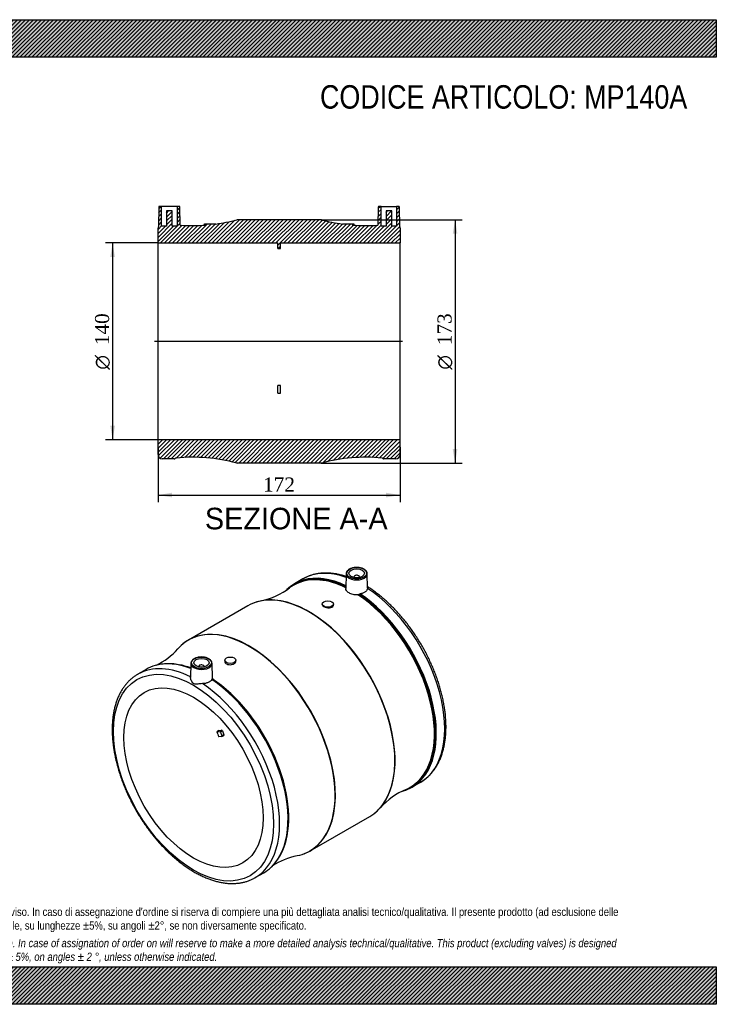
# Model space of a CAD drawing. Header units: millimetres. Extents: x 0 to 990, y 0 to 700.
import ezdxf
from ezdxf.enums import TextEntityAlignment as Align
from ezdxf.lldxf.tags import DXFTag

# ---------------------------------------------------------------- set-up
doc = ezdxf.new("R2010")
doc.units = ezdxf.units.MM
doc.header["$LTSCALE"] = 3.333333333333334
for name, color, linetype in [('Default', 7, 'Continuous'), ('DV4_Default', 7, 'Continuous'), ('MP140A', 7, 'Continuous')]:
    doc.layers.add(name, color=color, linetype=linetype)
doc.styles.add('SEACAD_Solid_Edge_ANSI', font='seans.ttf')
doc.styles.add('SEACAD_Solid_Edge_ANSI1_Symbols', font='semeca1.ttf')
doc.styles.add('SEACAD_Times_New_Roman', font='times.ttf')
tags = doc.linetypes.add('CENTER2', pattern=[28.575000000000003, 19.05, -3.175, 3.175, -3.175]).pattern_tags.tags
tags[10:11] = [DXFTag(74, 4), DXFTag(75, 0), DXFTag(340, '0'), DXFTag(46, 0.0), DXFTag(50, 0.0), DXFTag(44, 0.0), DXFTag(45, 0.0)]
tags[8:9] = [DXFTag(74, 4), DXFTag(75, 0), DXFTag(340, '0'), DXFTag(46, 0.0), DXFTag(50, 0.0), DXFTag(44, 0.0), DXFTag(45, 0.0)]
tags[6:7] = [DXFTag(74, 4), DXFTag(75, 0), DXFTag(340, '0'), DXFTag(46, 0.0), DXFTag(50, 0.0), DXFTag(44, 0.0), DXFTag(45, 0.0)]
tags[4:5] = [DXFTag(74, 4), DXFTag(75, 0), DXFTag(340, '0'), DXFTag(46, 0.0), DXFTag(50, 0.0), DXFTag(44, 0.0), DXFTag(45, 0.0)]
doc.dimstyles.new('ANSImm', dxfattribs={"dimtxt": 10, "dimasz": 10, "dimexe": 5.000000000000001, "dimexo": 0, "dimgap": 2.5, "dimtad": 1, "dimdsep": 46, "dimtxsty": 'SEACAD_Times_New_Roman', "dimblk1": '_SE_FILLED', "dimblk2": '_SE_FILLED', "dimsah": 1, "dimcen": 5.000000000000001, "dimazin": 0, "dimtfac": 0.85, "dimtdec": 3, "dimtofl": 0, "dimtmove": 0, "dimatfit": 3, "dimfxl": 1, "dimarcsym": 0})
pattern_1 = [(45, (0, 0), (-1.414213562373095, 1.414213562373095), [])]

# ---------------------------------------------------------------- blocks, each defined once
blk = doc.blocks.new('SE1')
at = {"layer": 'MP140A', "color": 7, "linetype": 'Continuous'}
for p, q in [((696.2624993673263, 302.4384761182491), (690.2558757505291, 298.9705503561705)), ((726.9689621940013, 306.120167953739), (726.7449742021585, 295.6434668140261)), ((732.4769654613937, 303.8549961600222), (732.4769654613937, 303.5097453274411)), ((736.4769654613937, 303.5097453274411), (736.4769654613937, 303.8549961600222)), ((742.1987077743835, 296.1228458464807), (741.9849687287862, 306.120167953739)), ((657.1920307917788, 283.3452321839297), (614.9532422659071, 258.9586562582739)), ((709.9708688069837, 284.5856768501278), (709.9708688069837, 284.2163330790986)), ((717.9708688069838, 283.7691802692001), (717.9708688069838, 284.5856768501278)), ((584.8893973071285, 238.1371856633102), (578.8827736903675, 234.6692599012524)), ((616.6603043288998, 242.4334346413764), (616.4467043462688, 232.442616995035)), ((622.1683075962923, 240.1682628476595), (622.1683075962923, 239.8230120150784)), ((626.1683075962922, 239.8230120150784), (626.1683075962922, 240.1682628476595)), ((631.9003612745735, 231.9538139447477), (631.6763108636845, 242.4334346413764)), ((640.6744042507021, 244.5773443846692), (640.6744042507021, 243.7608478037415)), ((648.6744042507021, 244.20800061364), (648.6744042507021, 244.5773443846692)), ((636.4740659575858, 194.6443769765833), (635.0598523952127, 193.8278803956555)), ((635.0598523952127, 193.8278803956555), (637.203155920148, 194.0193125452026)), ((636.4740659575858, 194.6443769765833), (638.6173694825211, 194.8358091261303)), ((638.6173694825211, 190.3743888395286), (636.4740659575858, 190.1829566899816)), ((638.6173694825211, 194.8358091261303), (637.203155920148, 194.0193125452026)), ((639.1003323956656, 194.4075411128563), (637.6861188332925, 193.5910445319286)), ((637.6861188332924, 193.5910445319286), (638.7467790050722, 190.8573517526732)), ((638.6905927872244, 190.3969916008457), (640.1048063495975, 191.2134881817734)), ((640.1609925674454, 191.6738483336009), (638.7467790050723, 190.8573517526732)), ((639.1003323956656, 194.4075411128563), (640.1609925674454, 191.6738483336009)), ((773.7558757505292, 154.3443079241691), (779.7624993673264, 157.8122336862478)), ((701.4532422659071, 109.136261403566), (743.6920307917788, 133.5228373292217)), ((662.3827736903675, 90.04301746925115), (668.3893973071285, 93.51094323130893))]:
    blk.add_line(p, q, dxfattribs=at)
for centre, radius, start, end in [((656.0299863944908, 336.6858421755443), 50.94526838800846, 281.7916751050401, 307.1562504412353), ((711.9265187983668, 267.7472501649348), 38.35879184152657, 135.420672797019, 136.4525417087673), ((735.251939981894, 292.5378746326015), 1.372344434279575, 274.2337885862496, 307.6644530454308), ((737.1352424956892, 290.1120084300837), 1.698765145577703, 98.78093058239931, 127.9523498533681), ((569.4354424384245, 286.5011268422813), 50.77840298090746, 296.5450749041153, 318.2513067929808), ((600.9012127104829, 205.936386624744), 36.20400190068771, 77.08740734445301, 105.2206916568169), ((789.1911443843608, 106.0066077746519), 50.74623501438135, 112.8027187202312, 138.263826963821), ((757.6425142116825, 187.4377357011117), 37.09483808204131, 283.9813761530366, 285.4335445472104), ((647.9573851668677, 123.870513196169), 36.87291702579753, 314.6024776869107, 344.8596359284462), ((702.5820154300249, 55.86821541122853), 50.86443387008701, 101.7718868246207, 123.4997000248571)]:
    blk.add_arc(centre, radius, start, end, dxfattribs=at)
for centre, major_axis, ratio in [((734.4769654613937, 306.4677852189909), (-7.008651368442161, -3.035766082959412e-15), 0.5773502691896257), ((734.4769654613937, 306.4677852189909), (-5.500000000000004, 1.3499570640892e-14), 0.5773502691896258), ((713.9708688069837, 284.5856768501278), (-3.999999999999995, 0), 0.5773502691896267), ((624.1683075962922, 242.7810519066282), (-7.008651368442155, 1.301042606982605e-15), 0.5773502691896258), ((624.1683075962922, 242.7810519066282), (5.500000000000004, 1.573346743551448e-15), 0.5773502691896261), ((644.6744042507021, 244.5773443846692), (3.999999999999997, 6.505213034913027e-16), 0.5773502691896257), ((618.5114533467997, 161.1313938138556), (40.25000000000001, -69.71504500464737), 0.5773502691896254), ((618.5114533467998, 161.1313938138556), (35.00000000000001, -60.62177826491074), 0.5773502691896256)]:
    blk.add_ellipse(centre, major_axis=major_axis, ratio=ratio, dxfattribs=at)
for centre, major_axis, ratio, start_param, end_param in [((732.0058757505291, 226.6574291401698), (41.75000000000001, -72.31312121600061), 0.577350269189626, 3.001081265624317, 3.284925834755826), ((731.5050221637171, 226.3682611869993), (41.60294878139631, -72.05842103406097), 0.577350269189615, 2.436758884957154, 3.258684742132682), ((731.0739025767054, 226.1193541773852), (41.45833491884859, -71.8079424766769), 0.5773502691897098, 2.429247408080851, 3.080743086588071), ((738.0124993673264, 230.1253549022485), (41.75000000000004, -72.31312121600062), 0.5773502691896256, 3.137565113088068, 3.141592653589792), ((738.0124993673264, 230.1253549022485), (41.75000000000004, -72.31312121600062), 0.5773502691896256, 2.545311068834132, 3.137565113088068), ((732.0058757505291, 226.6574291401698), (41.75000000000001, -72.31312121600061), 0.577350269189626, 2.444710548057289, 3.001081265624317), ((734.4769654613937, 306.0666618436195), (7.508575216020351, 1.301042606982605e-15), 0.5773502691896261, 3.129249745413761, 6.283185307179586), ((734.4769654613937, 303.8549961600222), (-2, 3.903127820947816e-15), 0.5773502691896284, 2.817181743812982, 6.283185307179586), ((734.4769654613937, 303.8549961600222), (-2, 3.903127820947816e-15), 0.5773502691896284, 3.380207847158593e-15, 0.3244109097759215), ((734.4769654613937, 306.0666618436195), (7.508575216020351, 1.301042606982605e-15), 0.5773502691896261, 0.01234290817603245, 0.05845814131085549), ((734.4769654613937, 306.0666618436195), (7.508575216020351, 1.301042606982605e-15), 0.5773502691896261, 0, 0.01234290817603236), ((731.0739025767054, 226.1193541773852), (41.45833491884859, -71.8079424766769), 0.5773502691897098, 3.080743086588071, 3.211799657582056), ((738.0124993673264, 230.1253549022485), (41.75000000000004, -72.31312121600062), 0.5773502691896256, 0, 2.28566395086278), ((700.6260290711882, 208.5402662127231), (-43.23277563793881, 74.881363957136), 0.5773502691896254, 5.906819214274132, 6.191528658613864), ((700.4420307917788, 208.4340347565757), (43.24999999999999, -74.91119742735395), 0.5773502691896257, 0.1386977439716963, 3.002260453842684), ((700.6260290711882, 208.5402662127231), (-43.23277563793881, 74.881363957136), 0.5773502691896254, 3.514893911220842, 5.906819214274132), ((731.0739025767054, 226.1193541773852), (41.45833491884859, -71.8079424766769), 0.5773502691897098, 0.07166237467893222, 2.283141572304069), ((731.5050221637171, 226.3682611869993), (41.60294878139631, -72.05842103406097), 0.577350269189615, 6.157658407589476, 8.5613634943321), ((732.0058757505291, 226.6574291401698), (41.75000000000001, -72.31312121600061), 0.577350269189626, 0.1412610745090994, 2.273618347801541), ((700.4420307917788, 208.4340347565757), (43.24999999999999, -74.91119742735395), 0.5773502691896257, 3.002260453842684, 3.141592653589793), ((713.9708688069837, 283.7691802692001), (-4.000000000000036, -1.588481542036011e-14), 0.5773502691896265, 2.911289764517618, 3.141592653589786), ((658.0192439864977, 183.9412273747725), (43.23277563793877, -74.88136395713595), 0.577350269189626, 0, 3.19813389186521), ((658.2032422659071, 184.0474588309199), (-43.25000000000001, 74.91119742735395), 0.577350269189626, 3.280468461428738, 6.137726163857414), ((658.2032422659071, 184.0474588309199), (-43.25000000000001, 74.91119742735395), 0.577350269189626, 6.137726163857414, 6.283185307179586), ((658.0192439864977, 183.9412273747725), (43.23277563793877, -74.88136395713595), 0.577350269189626, 3.19813389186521, 3.333435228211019), ((658.2032422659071, 184.0474588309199), (-43.25000000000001, 74.91119742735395), 0.577350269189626, 2.552626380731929e-15, 0.09592489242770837), ((620.6327736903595, 162.3561386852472), (41.74999999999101, -72.31312121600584), 0.577350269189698, 2.426725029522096, 3.137565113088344), ((626.6393973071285, 165.8240644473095), (41.75000000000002, -72.31312121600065), 0.5773502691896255, 2.999130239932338, 3.141592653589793), ((626.6393973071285, 165.8240644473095), (41.75000000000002, -72.31312121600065), 0.5773502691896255, 2.527353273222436, 2.999130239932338), ((627.5713704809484, 166.3621394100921), (41.45833491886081, -71.80794247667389), 0.5773502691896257, -3.738603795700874, -3.593944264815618), ((627.1402508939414, 166.1132324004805), (41.60294878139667, -72.05842103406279), 0.5773502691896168, -3.746659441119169, -3.61830453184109), ((624.1683075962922, 242.3799285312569), (7.508575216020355, -5.665583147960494e-15), 0.5773502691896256, 3.129249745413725, 6.283185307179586), ((624.1683075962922, 240.1682628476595), (2.000000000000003, -5.665583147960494e-15), 0.5773502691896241, 0, 3.466003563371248), ((624.1683075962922, 240.1682628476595), (2.000000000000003, -5.665583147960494e-15), 0.5773502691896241, 5.958774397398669, 6.283185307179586), ((624.1683075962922, 242.3799285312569), (7.508575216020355, -5.665583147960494e-15), 0.5773502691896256, 0.01234290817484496, 0.05845814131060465), ((624.1683075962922, 242.3799285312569), (7.508575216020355, -5.665583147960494e-15), 0.5773502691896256, 1.306916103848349e-15, 0.01234290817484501), ((644.6744042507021, 243.7608478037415), (4.000000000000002, -2.38524477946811e-15), 0.5773502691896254, 3.141592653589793, 4.94269186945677), ((620.6327736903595, 162.3561386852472), (41.74999999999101, -72.31312121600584), 0.577350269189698, 3.137565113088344, 3.141592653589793), ((627.1402508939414, 166.1132324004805), (41.60294878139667, -72.05842103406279), 0.5773502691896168, 0.4995302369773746, 2.278178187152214), ((627.5713704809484, 166.3621394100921), (41.45833491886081, -71.80794247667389), 0.5773502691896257, 0.4714269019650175, 2.283141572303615), ((620.6327736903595, 162.3561386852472), (41.74999999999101, -72.31312121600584), 0.577350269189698, 1.956674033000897e-16, 2.285663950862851), ((626.6393973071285, 165.8240644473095), (41.75000000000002, -72.31312121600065), 0.5773502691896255, 0.1379267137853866, 2.273618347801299), ((678.6155297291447, 195.832498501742), (-34.99999998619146, 60.62177825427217), 0.5773502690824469, 1.280421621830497, 1.337572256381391), ((637.3799326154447, 193.5636970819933), (-0.2500000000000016, 0.4330127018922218), 0.5773502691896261, 4.450589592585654, 6.02138591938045), ((638.7941461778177, 194.380193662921), (-0.2500000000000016, 0.4330127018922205), 0.5773502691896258, 4.450589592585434, 6.021385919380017), ((638.4405927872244, 190.8300043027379), (-0.2499999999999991, 0.4330127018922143), 0.5773502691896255, 2.879793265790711, 4.450589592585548), ((639.8548063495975, 191.6465008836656), (-0.2499999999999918, 0.4330127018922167), 0.5773502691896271, 3.141592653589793, 4.450589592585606), ((732.0058757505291, 226.6574291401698), (41.75000000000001, -72.31312121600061), 0.577350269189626, -0.1370242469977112, 0.1412610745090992), ((731.0739025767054, 226.1193541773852), (41.45833491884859, -71.8079424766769), 0.5773502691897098, 6.212990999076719, 6.354847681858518), ((700.6260290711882, 208.5402662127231), (-43.23277563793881, 74.881363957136), 0.5773502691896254, 3.233281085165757, 3.514893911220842), ((700.4420307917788, 208.4340347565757), (43.24999999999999, -74.91119742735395), 0.5773502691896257, 0, 0.1386977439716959), ((658.2032422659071, 184.0474588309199), (-43.25000000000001, 74.91119742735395), 0.577350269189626, 3.04569954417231, 3.280468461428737), ((658.0192439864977, 183.9412273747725), (43.23277563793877, -74.88136395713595), 0.577350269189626, 6.091431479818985, 6.231347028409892), ((658.0192439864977, 183.9412273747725), (43.23277563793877, -74.88136395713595), 0.577350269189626, 6.231347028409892, 6.283185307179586), ((626.6393973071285, 165.8240644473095), (41.75000000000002, -72.31312121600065), 0.5773502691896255, 0, 0.1379267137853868), ((620.6327736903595, 162.3561386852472), (41.74999999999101, -72.31312121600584), 0.577350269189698, 6.278000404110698, 6.283185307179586)]:
    blk.add_ellipse(centre, major_axis=major_axis, ratio=ratio, start_param=start_param, end_param=end_param, dxfattribs=at)
for points, knots in [([(741.9531415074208, 306.3452457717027), (741.9520512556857, 306.4162438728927), (741.9462510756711, 306.701679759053), (741.755312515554, 307.2482772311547), (741.3853240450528, 307.9096320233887), (740.8382520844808, 308.5312799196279), (740.1396268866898, 309.0935817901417), (739.2989568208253, 309.584648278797), (738.3397187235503, 309.9903952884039), (737.2873390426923, 310.3010004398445), (736.1686438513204, 310.5097939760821), (735.0103974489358, 310.612753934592), (733.8398144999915, 310.6079544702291), (732.6842774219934, 310.4955242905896), (731.5707117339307, 310.2776083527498), (730.5249704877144, 309.9581691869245), (729.571491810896, 309.5427341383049), (728.7327976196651, 309.0378613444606), (728.0324955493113, 308.4528346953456), (727.4873636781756, 307.7969231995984), (727.1346326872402, 307.0974981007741), (726.9706670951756, 306.5183010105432), (726.9845206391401, 306.2207279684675), (726.9885093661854, 306.1441499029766)], [0, 0, 0, 0, 0.01313722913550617, 0.06171087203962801, 0.1106294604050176, 0.1605652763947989, 0.2115243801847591, 0.2630917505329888, 0.3148470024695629, 0.3665460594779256, 0.4181539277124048, 0.4696919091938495, 0.5212021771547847, 0.5727333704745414, 0.6243216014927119, 0.6760204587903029, 0.7278798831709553, 0.779929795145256, 0.8321361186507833, 0.884204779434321, 0.9356125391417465, 0.9858207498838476, 1, 1, 1, 1]), ([(726.9268374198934, 304.1617234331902), (726.9053652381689, 304.1687634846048), (725.9609756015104, 304.4777744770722), (724.1032081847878, 305.0313502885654), (721.373283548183, 305.6859883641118), (718.6779073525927, 306.1714801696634), (716.0233736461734, 306.4865220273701), (713.4167099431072, 306.6302373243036), (710.8646694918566, 306.6024887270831), (708.3741061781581, 306.4038429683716), (705.9507145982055, 306.035547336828), (703.6028363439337, 305.4995149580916), (701.3268189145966, 304.7979367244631), (699.1609454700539, 303.934076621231), (697.4897514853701, 303.1464133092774), (696.6739457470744, 302.6582829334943), (696.4525591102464, 302.5252569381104)], [0.2346783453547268, 0.2346783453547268, 0.2346783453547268, 0.2346783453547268, 0.2361459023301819, 0.299230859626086, 0.3622388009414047, 0.4251366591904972, 0.4878878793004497, 0.5504546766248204, 0.6128013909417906, 0.6748987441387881, 0.7367284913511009, 0.7982876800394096, 0.859591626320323, 0.9206748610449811, 0.9815896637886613, 1, 1, 1, 1]), ([(735.3532551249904, 291.1692751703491), (734.1922371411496, 291.0616231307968), (733.0179931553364, 291.135218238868), (730.838259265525, 291.5772713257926), (729.8298077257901, 291.948265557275), (728.1959945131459, 292.8902480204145), (727.5640439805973, 293.4611916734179), (726.878427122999, 294.5899578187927), (726.7327964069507, 295.107964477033), (726.7446743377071, 295.6427971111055)], [0, 0, 0, 0, 0.25, 0.25, 0.5, 0.5, 0.75, 0.75, 0.9439370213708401, 0.9439370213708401, 0.9439370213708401, 0.9439370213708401]), ([(742.1734115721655, 295.7310095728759), (742.112345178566, 295.2643016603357), (741.9428740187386, 294.8155063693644), (741.5287943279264, 294.1735088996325), (741.3634097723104, 293.9653395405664), (740.9889429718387, 293.5738328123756), (740.7788018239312, 293.3886639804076), (740.3125037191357, 293.0399275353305), (740.0539389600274, 292.8752426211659), (739.504145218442, 292.5773208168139), (739.212486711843, 292.4432678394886), (738.5961779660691, 292.2043161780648), (738.2703059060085, 292.099101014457), (737.5893407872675, 291.9202032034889), (737.2380511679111, 291.8473727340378), (736.8759142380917, 291.7908627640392)], [0, 0, 0, 0, 0.2499999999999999, 0.2499999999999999, 0.3749999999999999, 0.3749999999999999, 0.5, 0.5, 0.6250000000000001, 0.6250000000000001, 0.75, 0.75, 0.875, 0.875, 1, 1, 1, 1]), ([(779.5189149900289, 157.6985714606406), (779.9492337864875, 157.9372126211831), (780.945333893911, 158.494191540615), (782.6315002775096, 159.6629095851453), (784.4480793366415, 161.1146967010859), (786.1755753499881, 162.7313929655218), (787.7945043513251, 164.489600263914), (789.3060783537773, 166.3919591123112), (790.7058331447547, 168.4337765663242), (791.9907569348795, 170.611797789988), (793.1574762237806, 172.9216943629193), (794.202885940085, 175.358662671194), (795.1241271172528, 177.917263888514), (795.9187196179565, 180.5915371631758), (796.5846147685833, 183.3750845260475), (797.120225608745, 186.2611812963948), (797.5244236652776, 189.2428736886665), (797.7965157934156, 192.3130584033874), (797.9362097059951, 195.4645391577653), (797.9435764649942, 198.6900025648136), (797.8190261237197, 201.9821068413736), (797.5632745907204, 205.3334932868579), (797.1773063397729, 208.736851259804), (796.6623580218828, 212.1848380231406), (796.0199078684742, 215.6700736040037), (795.2516683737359, 219.1851412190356), (794.359581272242, 222.722590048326), (793.3458138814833, 226.2749404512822), (792.2127560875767, 229.8346914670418), (790.963017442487, 233.3943303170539), (789.5994239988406, 236.946343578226), (788.1250146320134, 240.4832296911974), (786.5430366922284, 243.9975124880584), (784.8569408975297, 247.4817554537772), (783.0703754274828, 250.9285764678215), (781.1871792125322, 254.3306628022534), (779.2113779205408, 257.6807802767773), (777.1471800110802, 260.9717832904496), (774.998961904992, 264.1966419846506), (772.7712539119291, 267.3484623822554), (770.4687252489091, 270.4205044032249), (768.096180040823, 273.4061840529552), (765.6585481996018, 276.2990837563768), (763.1608676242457, 279.0929703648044), (760.6082981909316, 281.7817798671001), (758.0060174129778, 284.3597211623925), (755.3595595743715, 286.8209294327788), (752.6735019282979, 289.1607952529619), (749.9563289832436, 291.3710291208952), (747.2022311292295, 293.4581158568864), (744.64016010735, 295.2478961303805), (742.916231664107, 296.390511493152), (742.1849042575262, 296.8457153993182)], [0, 0, 0, 0, 0.01129554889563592, 0.0308713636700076, 0.05045149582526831, 0.0700596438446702, 0.08971710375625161, 0.1094407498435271, 0.1292419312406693, 0.1491260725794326, 0.1690929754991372, 0.1891377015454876, 0.2092518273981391, 0.229424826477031, 0.2496453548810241, 0.2699022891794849, 0.2901854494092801, 0.3104860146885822, 0.3307966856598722, 0.3511116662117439, 0.371425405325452, 0.3917349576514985, 0.4120383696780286, 0.4323344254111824, 0.4526224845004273, 0.472902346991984, 0.4931741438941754, 0.5134382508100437, 0.5336952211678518, 0.5539457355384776, 0.5741905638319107, 0.5944305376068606, 0.6146665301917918, 0.6348994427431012, 0.6551301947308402, 0.6753597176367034, 0.6955889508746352, 0.7158187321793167, 0.7360498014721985, 0.7562831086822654, 0.7765196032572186, 0.7967602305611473, 0.817005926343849, 0.8372576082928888, 0.8575161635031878, 0.8777824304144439, 0.8980571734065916, 0.9183410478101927, 0.9386345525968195, 0.958937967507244, 0.9792512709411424, 0.9955508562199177, 0.9955508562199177, 0.9955508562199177, 0.9955508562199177]), ([(709.9714763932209, 284.2160767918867), (709.9715065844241, 284.0539799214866), (710.0132222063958, 283.889385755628), (710.2727157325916, 283.3817982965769), (710.6393588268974, 283.0402031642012), (711.6429395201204, 282.4603539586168), (712.2791293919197, 282.2200261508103), (713.6575769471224, 281.9112320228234), (714.3900817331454, 281.8462975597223), (715.741947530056, 281.9245592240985), (716.3679907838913, 282.0680682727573), (717.3536745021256, 282.5442823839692), (717.7014915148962, 282.8687458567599), (717.8652580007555, 283.2420076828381)], [0.3156833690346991, 0.3156833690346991, 0.3156833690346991, 0.3156833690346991, 0.375, 0.375, 0.5, 0.5, 0.625, 0.625, 0.75, 0.75, 0.875, 0.875, 1, 1, 1, 1]), ([(631.6444836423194, 242.65851245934), (631.6433933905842, 242.7295105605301), (631.6375932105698, 243.0149464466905), (631.4466546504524, 243.5615439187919), (631.0766661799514, 244.2228987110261), (630.5295942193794, 244.8445466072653), (629.8309690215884, 245.4068484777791), (628.9902989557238, 245.8979149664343), (628.031060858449, 246.3036619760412), (626.9786811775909, 246.614267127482), (625.8599859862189, 246.8230606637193), (624.7017395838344, 246.9260206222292), (623.5311566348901, 246.9212211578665), (622.375619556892, 246.808790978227), (621.2620538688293, 246.5908750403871), (620.216312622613, 246.2714358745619), (619.2628339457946, 245.8560008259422), (618.4241397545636, 245.351128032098), (617.72383768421, 244.7661013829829), (617.1787058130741, 244.1101898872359), (616.8259748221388, 243.4107647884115), (616.6620092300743, 242.8315676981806), (616.6758627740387, 242.5339946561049), (616.679851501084, 242.457416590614)], [0, 0, 0, 0, 0.01313722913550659, 0.06171087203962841, 0.110629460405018, 0.1605652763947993, 0.2115243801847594, 0.2630917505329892, 0.3148470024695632, 0.3665460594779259, 0.418153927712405, 0.4696919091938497, 0.5212021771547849, 0.5727333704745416, 0.6243216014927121, 0.6760204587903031, 0.7278798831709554, 0.779929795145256, 0.8321361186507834, 0.884204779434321, 0.9356125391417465, 0.9858207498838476, 1, 1, 1, 1]), ([(645.5874939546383, 241.5124211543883), (646.2859202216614, 241.6369660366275), (646.9267013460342, 241.8841921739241), (647.9464194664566, 242.5633122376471), (648.3264992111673, 242.9987650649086), (648.6227492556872, 243.708313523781), (648.6738300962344, 243.9600439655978), (648.6737966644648, 244.208706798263)], [0, 0, 0, 0, 0.1249999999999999, 0.1249999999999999, 0.2499999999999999, 0.2499999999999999, 0.3156833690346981, 0.3156833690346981, 0.3156833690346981, 0.3156833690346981]), ([(579.0728334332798, 234.7560407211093), (578.5554326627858, 234.46253605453), (577.4919203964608, 233.8533783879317), (575.740504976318, 232.6149081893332), (573.938362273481, 231.1396777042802), (572.2261224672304, 229.5018724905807), (570.6228141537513, 227.7224523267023), (569.1273608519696, 225.7994648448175), (567.7442058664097, 223.7374848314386), (566.4763699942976, 221.5398914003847), (565.3272086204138, 219.2110883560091), (564.2997940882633, 216.7559725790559), (563.3969361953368, 214.1800649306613), (562.6210547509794, 211.4893966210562), (561.9741318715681, 208.6904201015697), (561.4576866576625, 205.7898993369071), (561.0727820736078, 202.7948144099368), (560.8200503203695, 199.7122852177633), (560.6997284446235, 196.5495250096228), (560.7116938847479, 193.3138550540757), (560.8554899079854, 190.0126198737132), (561.1303592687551, 186.6531730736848), (561.5352798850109, 183.2428266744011), (562.0689791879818, 179.7889288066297), (562.7299442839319, 176.2988649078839), (563.5164288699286, 172.7800569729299), (564.4264580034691, 169.2399604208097), (565.4578316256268, 165.6860585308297), (566.6081275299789, 162.1258546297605), (567.8747042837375, 158.566862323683), (569.2547044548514, 155.0165941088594), (570.7450583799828, 151.482548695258), (572.3424886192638, 147.9721973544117), (574.0435151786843, 144.4929695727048), (575.8444615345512, 141.0522382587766), (577.7414614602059, 137.657304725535), (579.7304616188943, 134.3153920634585), (581.8072283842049, 131.0336298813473), (583.9673615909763, 127.819029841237), (586.2063104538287, 124.678463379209), (588.519385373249, 121.618648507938), (590.9017630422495, 118.6461457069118), (593.3484974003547, 115.7673458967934), (595.8545307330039, 112.988459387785), (598.4147047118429, 110.3155059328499), (601.023771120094, 107.7543060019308), (603.6764019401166, 105.3104733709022), (606.3671983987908, 102.9894090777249), (609.0906984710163, 100.7962967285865), (611.8413822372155, 98.73609902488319), (614.613674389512, 96.81355521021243), (617.401943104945, 95.03317888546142), (620.2004944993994, 93.39925528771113), (623.0035619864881, 91.91583667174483), (625.8052266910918, 90.58676401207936), (628.5994307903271, 89.41561846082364), (631.3799611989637, 88.40568468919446), (634.1404896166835, 87.55989184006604), (636.8745241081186, 86.88077825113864), (639.5754042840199, 86.37042541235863), (642.2363357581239, 86.0303793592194), (644.8504338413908, 85.86157019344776), (647.41089020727, 85.86425170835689), (649.9108451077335, 86.03795112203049), (652.3444792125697, 86.38154721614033), (654.703629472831, 86.8931063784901), (656.9909382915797, 87.5708793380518), (659.1714852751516, 88.41022459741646), (660.934216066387, 89.22293290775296), (661.827921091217, 89.74606195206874), (662.1391893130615, 89.92935524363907)], [0, 0, 0, 0, 0.01009892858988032, 0.02457540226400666, 0.03905749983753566, 0.05356278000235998, 0.06810658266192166, 0.08270082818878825, 0.09735327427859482, 0.1120672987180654, 0.1268421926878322, 0.141673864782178, 0.1565557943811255, 0.1714800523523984, 0.1864382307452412, 0.2014221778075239, 0.2164244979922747, 0.2314388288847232, 0.2464599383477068, 0.2614835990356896, 0.2765059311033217, 0.2915249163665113, 0.3065391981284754, 0.3215479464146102, 0.33655074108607, 0.3515474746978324, 0.366538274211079, 0.3815234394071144, 0.3965033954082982, 0.4114786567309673, 0.426449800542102, 0.4414174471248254, 0.4563822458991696, 0.4713448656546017, 0.4863059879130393, 0.5012663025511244, 0.5162265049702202, 0.5311871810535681, 0.5461489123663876, 0.5611124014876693, 0.5760783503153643, 0.5910474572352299, 0.6060204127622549, 0.6209978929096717, 0.6359805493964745, 0.6509689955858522, 0.6659637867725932, 0.680965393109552, 0.6959741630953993, 0.7109902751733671, 0.7260136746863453, 0.7410439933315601, 0.7560804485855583, 0.7711217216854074, 0.7861658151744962, 0.8012088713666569, 0.8162465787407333, 0.8312735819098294, 0.8462833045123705, 0.8612680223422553, 0.8762191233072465, 0.8911276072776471, 0.9059848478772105, 0.9207835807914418, 0.9355190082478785, 0.950189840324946, 0.9647990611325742, 0.9793542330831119, 0.9938672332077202, 1, 1, 1, 1]), ([(624.7936858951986, 227.9617933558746), (623.6317129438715, 227.9514036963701), (622.4937004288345, 227.7903377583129), (620.9608358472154, 227.6428451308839), (620.4750010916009, 227.6039361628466), (619.5552807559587, 227.6313649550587), (619.1030582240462, 227.7035519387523), (618.2852543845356, 228.172475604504), (617.9303683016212, 228.5630229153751), (617.3464719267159, 229.4068798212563), (617.1092199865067, 229.8637684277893), (616.6075745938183, 231.0759495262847), (616.4350259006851, 231.8551454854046), (616.4472438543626, 232.4594298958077)], [0, 0, 0, 0, 0.2500000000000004, 0.2500000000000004, 0.3750000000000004, 0.3750000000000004, 0.5000000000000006, 0.5000000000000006, 0.6250000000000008, 0.6250000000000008, 0.7500000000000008, 0.7500000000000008, 0.962001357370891, 0.962001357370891, 0.962001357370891, 0.962001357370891]), ([(631.7257206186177, 231.1964941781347), (631.7002768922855, 231.2078157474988), (631.6694865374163, 231.1900257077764), (631.5963275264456, 231.1069366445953), (631.5549448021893, 231.0425756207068), (631.5094357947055, 230.9574980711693)], [0, 0, 0, 0, 0.5, 0.5, 1, 1, 1, 1]), ([(631.7257206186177, 231.1964941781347), (631.7491865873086, 231.1860526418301), (631.7729661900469, 231.2030534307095), (631.8164899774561, 231.2799672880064), (631.8353380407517, 231.3381368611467), (631.8507230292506, 231.4120604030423)], [0, 0, 0, 0, 0.5, 0.5, 1, 1, 1, 1]), ([(631.5094357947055, 230.9574980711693), (631.2732938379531, 230.5160386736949), (630.9379479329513, 230.1101440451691), (630.288568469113, 229.5570246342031), (630.0473386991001, 229.3827121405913), (629.5308419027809, 229.0646542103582), (629.253843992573, 228.919317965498), (628.6622010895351, 228.6560582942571), (628.3448087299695, 228.5374519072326), (627.6895215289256, 228.3346626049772), (627.3507407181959, 228.2497158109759), (626.6512330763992, 228.1116287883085), (626.2890442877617, 228.0583514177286), (625.5481636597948, 227.9850193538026), (625.1732039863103, 227.9651867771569), (624.7936858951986, 227.9617933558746)], [0, 0, 0, 0, 0.25, 0.25, 0.375, 0.375, 0.5, 0.5, 0.625, 0.625, 0.75, 0.75, 0.875, 0.875, 1, 1, 1, 1])]:
    blk.add_open_spline(points, degree=3, knots=knots, dxfattribs=at)
for points in [[(742.1980812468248, 296.1382109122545), (742.2009206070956, 296.0150989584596), (742.1929000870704, 295.8799531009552), (742.1734115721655, 295.7310095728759)], [(631.9007643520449, 231.9527937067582), (631.9044696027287, 231.7711122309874), (631.8878452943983, 231.5904296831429), (631.8507230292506, 231.4120604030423)]]:
    blk.add_open_spline(points, degree=3, dxfattribs=at)
blk = doc.blocks.new('SE6')
at = {"layer": 'MP140A', "linetype": 'Continuous'}
h = blk.add_hatch(dxfattribs=at)
h.set_pattern_fill('LINE', scale=0.6299212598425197, angle=45, style=0)
h.set_pattern_definition(pattern_1)
edge = h.paths.add_edge_path()
edge.add_line((709.1899703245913, 557.7698934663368), (649.4553027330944, 557.7698934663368))
edge.add_arc((649.4553027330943, 556.7698934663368), 0.9999999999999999, 90, 105.0826930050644)
edge.add_arc((617.9695464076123, 673.6015978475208), 120, 277.8323968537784, 285.0826930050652, ccw=False)
edge.add_line((634.3226365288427, 554.72108454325), (634.3226365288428, 554.9698934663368))
edge.add_line((634.3226365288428, 554.9698934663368), (626.3226365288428, 554.9698934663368))
edge.add_line((626.3226365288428, 554.9698934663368), (626.3226365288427, 553.9698934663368))
edge.add_line((626.3226365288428, 553.9698934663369), (627.3639759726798, 553.9698934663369))
edge.add_arc((617.9695464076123, 673.6015978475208), 120, 265.73989896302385, 274.4901042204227, ccw=False)
edge.add_line((609.0554303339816, 553.9331453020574), (608.8312117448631, 566.7786196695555))
edge.add_arc((608.3312878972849, 566.7698934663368), 0.4999999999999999, 1.000000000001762, 90)
edge.add_line((608.3312878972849, 567.269893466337), (606.8226365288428, 567.2698934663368))
edge.add_line((606.8226365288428, 567.2698934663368), (606.8226365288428, 553.2698934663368))
edge.add_line((606.8226365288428, 553.2698934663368), (603.3226365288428, 553.269893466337))
edge.add_line((603.3226365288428, 553.2698934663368), (603.3226365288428, 564.0698934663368))
edge.add_line((603.3226365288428, 564.0698934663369), (599.3226365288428, 564.0698934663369))
edge.add_line((599.3226365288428, 564.0698934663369), (599.3226365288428, 553.269893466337))
edge.add_line((599.3226365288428, 553.2698934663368), (595.8226365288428, 553.2698934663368))
edge.add_line((595.8226365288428, 553.2698934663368), (595.8226365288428, 567.2698934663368))
edge.add_line((595.8226365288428, 567.269893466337), (594.3139851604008, 567.2698934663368))
edge.add_arc((594.3139851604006, 566.7698934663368), 0.4999999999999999, 90, 178.999999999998)
edge.add_line((593.8140613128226, 566.7786196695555), (593.5730265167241, 552.9697454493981))
edge.add_arc((596.3226365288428, 551.7698934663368), 3, 156.4249059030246, 180)
edge.add_line((593.3226365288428, 551.7698934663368), (593.3226365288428, 541.2698934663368))
edge.add_line((593.3226365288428, 541.269893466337), (678.3226365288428, 541.2698934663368))
edge.add_line((678.3226365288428, 541.2698934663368), (678.3226365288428, 537.2413162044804))
edge.add_line((678.3226365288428, 537.2413162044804), (680.3226365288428, 537.2413162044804))
edge.add_line((680.3226365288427, 537.2413162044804), (680.3226365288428, 541.2698934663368))
edge.add_line((680.3226365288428, 541.2698934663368), (765.3226365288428, 541.2698934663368))
edge.add_line((765.3226365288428, 541.2698934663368), (765.3226365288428, 551.7698934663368))
edge.add_arc((762.3226365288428, 551.7698934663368), 3, 0, 23.57509409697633)
edge.add_line((765.0722465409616, 552.9697454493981), (764.8312117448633, 566.7786196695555))
edge.add_arc((764.3312878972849, 566.7698934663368), 0.4999999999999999, 1.000000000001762, 90)
edge.add_line((764.3312878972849, 567.269893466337), (762.8226365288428, 567.2698934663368))
edge.add_line((762.8226365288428, 567.2698934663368), (762.8226365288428, 553.2698934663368))
edge.add_line((762.8226365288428, 553.2698934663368), (759.3226365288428, 553.269893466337))
edge.add_line((759.3226365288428, 553.2698934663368), (759.3226365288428, 564.0698934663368))
edge.add_line((759.3226365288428, 564.0698934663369), (755.3226365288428, 564.0698934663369))
edge.add_line((755.3226365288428, 564.0698934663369), (755.3226365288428, 553.269893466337))
edge.add_line((755.3226365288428, 553.2698934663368), (751.8226365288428, 553.2698934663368))
edge.add_line((751.8226365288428, 553.2698934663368), (751.8226365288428, 567.2698934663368))
edge.add_line((751.8226365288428, 567.269893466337), (750.3139851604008, 567.2698934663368))
edge.add_arc((750.3139851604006, 566.7698934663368), 0.4999999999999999, 90, 178.9999999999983)
edge.add_line((749.8140613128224, 566.7786196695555), (749.589842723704, 553.9331453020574))
edge.add_arc((740.6757266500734, 673.6015978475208), 120, 265.5098957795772, 274.26010103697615, ccw=False)
edge.add_line((731.281297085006, 553.9698934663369), (732.322636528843, 553.9698934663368))
edge.add_line((732.3226365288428, 553.9698934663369), (732.3226365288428, 554.9698934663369))
edge.add_line((732.3226365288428, 554.9698934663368), (724.3226365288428, 554.9698934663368))
edge.add_line((724.322636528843, 554.9698934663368), (724.3226365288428, 554.72108454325))
edge.add_arc((740.6757266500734, 673.6015978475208), 120, 254.9173069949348, 262.1676031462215, ccw=False)
edge.add_arc((709.1899703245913, 556.7698934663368), 0.9999999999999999, 74.91730699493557, 90)
h = blk.add_hatch(dxfattribs=at)
h.set_pattern_fill('LINE', scale=0.6299212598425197, angle=45, style=0)
h.set_pattern_definition(pattern_1)
edge = h.paths.add_edge_path()
edge.add_arc((596.3226365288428, 390.7698934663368), 3, 180, 270)
edge.add_line((596.3226365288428, 387.7698934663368), (604.8172851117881, 387.7698934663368))
edge.add_arc((604.8172851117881, 388.7698934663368), 0.9999999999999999, 270, 315.0978975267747)
edge.add_arc((606.2339129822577, 387.3580983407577), 0.9999999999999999, 95.65963856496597, 135.0978975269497, ccw=False)
edge.add_arc((617.9695464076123, 268.9381890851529), 120, 74.91730699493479, 95.65963856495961, ccw=False)
edge.add_arc((649.4553027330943, 385.7698934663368), 0.9999999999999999, 254.9173069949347, 270)
edge.add_line((649.4553027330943, 384.7698934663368), (709.1899703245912, 384.7698934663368))
edge.add_arc((709.1899703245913, 385.7698934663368), 0.9999999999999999, 270, 285.0826930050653)
edge.add_arc((740.6757266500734, 268.9381890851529), 120, 84.34036143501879, 105.08269300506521, ccw=False)
edge.add_arc((752.4113600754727, 387.358098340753), 0.9999999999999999, 44.90210247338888, 84.34036143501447, ccw=False)
edge.add_arc((753.8279879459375, 388.7698934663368), 0.9999999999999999, 224.9021024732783, 270)
edge.add_line((753.8279879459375, 387.7698934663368), (762.3226365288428, 387.7698934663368))
edge.add_arc((762.3226365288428, 390.7698934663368), 3, 270, 360)
edge.add_line((765.3226365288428, 390.7698934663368), (765.3226365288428, 401.2698934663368))
edge.add_line((765.3226365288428, 401.2698934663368), (593.3226365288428, 401.2698934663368))
edge.add_line((593.3226365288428, 401.2698934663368), (593.3226365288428, 390.7698934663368))
at = {"layer": 'DV4_Default', "color": 7, "linetype": 'CENTER2'}
blk.add_line((767.0726365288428, 471.2698934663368), (590.736678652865, 471.2698934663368), dxfattribs=at)
at = {"layer": 'MP140A', "color": 7, "linetype": 'Continuous'}
for p, q in [((595.8226365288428, 567.2698934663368), (594.3139851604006, 567.2698934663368)), ((606.8226365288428, 567.2698934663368), (595.8226365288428, 567.2698934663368)), ((595.8226365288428, 553.2698934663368), (595.8226365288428, 567.2698934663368)), ((608.3312878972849, 567.2698934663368), (606.8226365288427, 567.2698934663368)), ((606.8226365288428, 567.2698934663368), (606.8226365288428, 553.2698934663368)), ((751.8226365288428, 567.2698934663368), (750.3139851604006, 567.2698934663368)), ((751.8226365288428, 567.2698934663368), (762.8226365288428, 567.2698934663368)), ((751.8226365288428, 553.2698934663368), (751.8226365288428, 567.2698934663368)), ((762.8226365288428, 567.2698934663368), (762.8226365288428, 553.2698934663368)), ((764.3312878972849, 567.2698934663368), (762.8226365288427, 567.2698934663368)), ((593.8140613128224, 566.7786196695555), (593.573026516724, 552.9697454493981)), ((603.3226365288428, 564.0698934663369), (599.3226365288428, 564.0698934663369)), ((599.3226365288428, 564.0698934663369), (599.3226365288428, 553.269893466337)), ((603.3226365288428, 553.2698934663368), (603.3226365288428, 564.0698934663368)), ((609.0554303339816, 553.9331453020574), (608.8312117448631, 566.7786196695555)), ((749.8140613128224, 566.7786196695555), (749.589842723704, 553.9331453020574)), ((755.3226365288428, 564.0698934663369), (755.3226365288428, 553.269893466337)), ((759.3226365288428, 564.0698934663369), (755.3226365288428, 564.0698934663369)), ((759.3226365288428, 553.2698934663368), (759.3226365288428, 564.0698934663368)), ((765.0722465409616, 552.9697454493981), (764.8312117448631, 566.7786196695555)), ((599.3226365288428, 553.2698934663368), (595.8226365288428, 553.2698934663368)), ((606.8226365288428, 553.2698934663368), (603.3226365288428, 553.2698934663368)), ((626.3226365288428, 554.9698934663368), (634.3226365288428, 554.9698934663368)), ((626.3226365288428, 553.9698934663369), (626.3226365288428, 554.9698934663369)), ((627.3639759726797, 553.9698934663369), (626.3226365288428, 553.9698934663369)), ((634.3226365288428, 554.9698934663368), (634.3226365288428, 554.7210845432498)), ((709.1899703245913, 557.7698934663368), (649.4553027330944, 557.7698934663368)), ((724.3226365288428, 554.72108454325), (724.3226365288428, 554.9698934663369)), ((724.3226365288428, 554.9698934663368), (732.3226365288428, 554.9698934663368)), ((732.3226365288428, 553.9698934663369), (731.281297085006, 553.9698934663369)), ((732.3226365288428, 554.9698934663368), (732.3226365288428, 553.9698934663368)), ((755.3226365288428, 553.2698934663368), (751.8226365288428, 553.2698934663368)), ((762.8226365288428, 553.2698934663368), (759.3226365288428, 553.2698934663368)), ((593.3226365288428, 541.2698934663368), (593.3226365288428, 551.7698934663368)), ((765.3226365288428, 551.7698934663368), (765.3226365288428, 541.2698934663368)), ((593.3226365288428, 401.2698934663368), (593.3226365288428, 541.2698934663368)), ((593.3226365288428, 541.2698934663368), (678.3226365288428, 541.2698934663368)), ((678.3226365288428, 537.2413162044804), (678.3226365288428, 541.2698934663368)), ((680.3226365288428, 541.2698934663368), (765.3226365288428, 541.2698934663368)), ((680.3226365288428, 537.2413162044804), (680.3226365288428, 541.2698934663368)), ((765.3226365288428, 401.2698934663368), (765.3226365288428, 541.2698934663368)), ((678.3226365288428, 537.2413162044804), (680.3226365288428, 537.2413162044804)), ((678.3226365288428, 439.5832202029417), (678.3226365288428, 439.8332202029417)), ((680.3226365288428, 439.8332202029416), (678.3226365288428, 439.8332202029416)), ((678.3226365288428, 436.9851439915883), (678.3226365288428, 439.5832202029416)), ((678.3226365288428, 436.3021312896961), (678.3226365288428, 436.9851439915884)), ((678.3226365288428, 434.5521312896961), (678.3226365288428, 436.3021312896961)), ((678.3226365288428, 434.5521312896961), (680.3226365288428, 434.5521312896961)), ((680.3226365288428, 439.5832202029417), (680.3226365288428, 439.8332202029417)), ((680.3226365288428, 436.9851439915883), (680.3226365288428, 439.5832202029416)), ((680.3226365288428, 436.3021312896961), (680.3226365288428, 436.9851439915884)), ((680.3226365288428, 434.5521312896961), (680.3226365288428, 436.3021312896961)), ((593.3226365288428, 390.7698934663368), (593.3226365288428, 401.2698934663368)), ((765.3226365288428, 401.2698934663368), (593.3226365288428, 401.2698934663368)), ((765.3226365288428, 390.7698934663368), (765.3226365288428, 401.2698934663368)), ((604.8172851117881, 387.7698934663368), (596.3226365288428, 387.7698934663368)), ((762.3226365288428, 387.7698934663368), (753.8279879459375, 387.7698934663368)), ((709.1899703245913, 384.7698934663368), (649.4553027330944, 384.7698934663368))]:
    blk.add_line(p, q, dxfattribs=at)
for centre, radius, start, end in [((594.3139851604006, 566.7698934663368), 0.5000000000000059, 90, 178.999999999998), ((608.3312878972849, 566.7698934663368), 0.5000000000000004, 1.000000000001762, 90), ((750.3139851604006, 566.7698934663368), 0.5000000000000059, 90, 178.9999999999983), ((764.3312878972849, 566.7698934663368), 0.5000000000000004, 1.000000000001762, 90), ((617.9695464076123, 673.6015978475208), 120, 265.7398989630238, 274.4901042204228), ((617.9695464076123, 673.6015978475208), 120, 277.8323968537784, 285.0826930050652), ((649.4553027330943, 556.7698934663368), 0.9999999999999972, 90, 105.0826930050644), ((709.1899703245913, 556.7698934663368), 1.000000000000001, 74.91730699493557, 90), ((740.6757266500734, 673.6015978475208), 120, 254.9173069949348, 262.1676031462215), ((740.6757266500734, 673.6015978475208), 120, 265.5098957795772, 274.2601010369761), ((596.3226365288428, 551.7698934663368), 3.000000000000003, 156.4249059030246, 180), ((762.3226365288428, 551.7698934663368), 2.999999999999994, 0, 23.57509409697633), ((596.3226365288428, 390.7698934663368), 3.000000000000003, 180, 270), ((604.8172851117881, 388.7698934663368), 0.9999999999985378, 270, 315.0978975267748), ((606.2339129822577, 387.3580983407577), 1.000000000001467, 95.65963856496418, 135.0978975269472), ((617.9695464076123, 268.9381890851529), 120, 74.91730699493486, 95.6596385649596), ((740.6757266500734, 268.9381890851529), 120, 84.34036143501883, 105.0826930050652), ((752.4113600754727, 387.358098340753), 1.000000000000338, 44.9021024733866, 84.34036143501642), ((753.8279879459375, 388.7698934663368), 1.000000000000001, 224.9021024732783, 270), ((762.3226365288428, 390.7698934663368), 3.000000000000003, 270, 0), ((649.4553027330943, 385.7698934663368), 1.000000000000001, 254.9173069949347, 270), ((709.1899703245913, 385.7698934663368), 0.9999999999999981, 270, 285.0826930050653)]:
    blk.add_arc(centre, radius, start, end, dxfattribs=at)
blk = doc.blocks.new('DMBLK2')
at = {"layer": 'Default', "linetype": 'Continuous'}
for points in [[(603.3226366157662, 360.3728050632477), (603.3226366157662, 363.7061384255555), (593.3226365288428, 362.0394717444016)], [(755.3226422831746, 360.3728050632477), (765.322642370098, 362.0394717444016), (755.3226422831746, 363.7061384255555)]]:
    blk.add_hatch(color=7, dxfattribs=at).paths.add_polyline_path(points)
at = {"layer": 'Default', "color": 7, "linetype": 'Continuous'}
for p, q in [((593.3226365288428, 396.0198934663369), (593.3226365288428, 357.0394717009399)), ((765.3226365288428, 396.0198934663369), (765.3226365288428, 357.0394717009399)), ((593.3226365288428, 362.0394717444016), (765.322642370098, 362.0394717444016))]:
    blk.add_line(p, q, dxfattribs=at)
at = {"layer": 'Default', "color": 7, "linetype": 'Continuous', "style": 'SEACAD_Times_New_Roman'}
blk.add_text('172', height=10, dxfattribs=at).set_placement((667.948231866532, 374.5394717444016), align=Align.TOP_LEFT)
blk = doc.blocks.new('_SE_FILLED')
at = {"color": 0}
blk.add_line((0, 0), (-1, 0), dxfattribs=at)
blk.add_solid([(0, 0), (-1, -0.1665), (-1, 0.1665), (0, 0)], dxfattribs=at)
blk = doc.blocks.new('GDimGGroup')
at = {"layer": 'Default', "linetype": 'Continuous'}
for points in [[(559.3664636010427, 531.2698933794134), (562.6997969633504, 531.2698933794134), (561.0331302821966, 541.2698934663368)], [(559.3664636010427, 411.2698954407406), (561.0331302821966, 401.2698953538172), (562.6997969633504, 411.2698954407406)]]:
    blk.add_hatch(color=7, dxfattribs=at).paths.add_polyline_path(points)
at = {"layer": 'Default', "color": 7, "linetype": 'Continuous'}
for p, q in [((593.3226365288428, 541.2698934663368), (556.0331302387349, 541.2698934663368)), ((561.0331302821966, 541.2698934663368), (561.0331302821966, 401.2698953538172)), ((593.3226365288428, 401.2698934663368), (556.0331302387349, 401.2698934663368))]:
    blk.add_line(p, q, dxfattribs=at)
for s, style, p in [('140', 'SEACAD_Times_New_Roman', (548.5331302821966, 468.5972412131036)), ('O', 'SEACAD_Solid_Edge_ANSI1_Symbols', (548.5331302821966, 451.1937324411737))]:
    blk.add_text(s, height=10, rotation=90, dxfattribs=dict(at, style=style)).set_placement(p, align=Align.TOP_LEFT)
blk = doc.blocks.new('GDimGGroup1')
at = {"layer": 'Default', "linetype": 'Continuous'}
for points in [[(806.0400579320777, 547.7698933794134), (804.3733912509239, 557.7698934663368), (802.7067245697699, 547.7698933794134)], [(806.0400579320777, 394.7698956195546), (802.7067245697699, 394.7698956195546), (804.3733912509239, 384.7698955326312)]]:
    blk.add_hatch(color=7, dxfattribs=at).paths.add_polyline_path(points)
at = {"layer": 'Default', "color": 7, "linetype": 'Continuous'}
for p, q in [((709.1899703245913, 557.7698934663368), (809.3733912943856, 557.7698934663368)), ((804.3733912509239, 557.7698934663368), (804.3733912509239, 384.7698955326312)), ((709.1899703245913, 384.7698934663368), (809.3733912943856, 384.7698934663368))]:
    blk.add_line(p, q, dxfattribs=at)
for s, style, p in [('173', 'SEACAD_Times_New_Roman', (791.8733912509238, 468.5972413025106)), ('O', 'SEACAD_Solid_Edge_ANSI1_Symbols', (791.8733912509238, 451.1937325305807))]:
    blk.add_text(s, height=10, rotation=90, dxfattribs=dict(at, style=style)).set_placement(p, align=Align.TOP_LEFT)

msp = doc.modelspace()

# ---------------------------------------------------------------- hatches: boundary and pattern name
at = {"layer": 'Default', "linetype": 'Continuous'}
h = msp.add_hatch(dxfattribs=at)
h.set_pattern_fill('LINE', scale=0.6299212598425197, angle=45, style=0)
h.set_pattern_definition(pattern_1)
h.paths.add_polyline_path([(990.0000000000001, 673.3333443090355), (990.0000000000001, 700.0000109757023), (8.501052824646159e-06, 700.0000109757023), (8.501052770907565e-06, 673.3333443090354)])
for points in [[(990.0000000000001, 673.3333443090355), (990.0000000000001, 700.0000109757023), (8.501052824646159e-06, 700.0000109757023), (8.501052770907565e-06, 673.3333443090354)], [(989.9999865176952, -9.550797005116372e-06), (989.9999865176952, 26.6666666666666), (-1.348230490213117e-05, 26.6666666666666), (-1.348230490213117e-05, -9.550797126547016e-06)]]:
    msp.add_hatch(color=7, dxfattribs=at).paths.add_polyline_path(points)
h = msp.add_hatch(dxfattribs=at)
h.set_pattern_fill('LINE', scale=0.6299212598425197, angle=45, style=0)
h.set_pattern_definition(pattern_1)
h.paths.add_polyline_path([(989.9999865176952, -9.550797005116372e-06), (989.9999865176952, 26.6666666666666), (-1.348230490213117e-05, 26.6666666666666), (-1.348230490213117e-05, -9.550797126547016e-06)])

# ---------------------------------------------------------------- linework, layer by layer
at = {"layer": 'Default', "color": 7, "linetype": 'Continuous'}
for p, q in [((8.501052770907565e-06, 700.0000109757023), (990.0000000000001, 700.0000109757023)), ((990.0000000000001, 700.0000109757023), (990.0000000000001, 673.3333443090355)), ((990.0000000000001, 673.3333443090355), (8.501052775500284e-06, 673.3333443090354)), ((-1.348230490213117e-05, 26.6666666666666), (989.9999865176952, 26.6666666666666)), ((989.9999865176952, 26.6666666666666), (989.9999865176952, -9.550797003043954e-06)), ((989.9999865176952, -9.550797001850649e-06), (-1.34823048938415e-05, -9.550797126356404e-06))]:
    msp.add_line(p, q, dxfattribs=at)

# ---------------------------------------------------------------- block references
at = {"layer": 'Default'}
for name in ['SE6', 'GDimGGroup1', 'GDimGGroup', 'SE1']:
    msp.add_blockref(name, (0, 0), dxfattribs=at)

# ---------------------------------------------------------------- texts
at = {"layer": 'Default', "color": 7, "linetype": 'Continuous', "style": 'SEACAD_Solid_Edge_ANSI'}
msp.add_text('SEZIONE A-A', height=15.33333333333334, dxfattribs=at).set_placement((626.5831831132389, 352.9977400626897), align=Align.TOP_LEFT)
at = {"layer": 'Default', "attachment_point": 1}
for s, insert, char_height, width in [('{\\fArial Narrow|b0||i0||c0|p34;\\C7;\\H16.66666667;\\W1.;CODICE ARTICOLO: MP140A}', (708.4007914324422, 653.4450583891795), 16.66666666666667, 264.3319897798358), ("{\\fArial Narrow|b0||i0||c0|p34;\\C7;\\H5.833333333;\\W1.;PLASTITALIA si riserva il diritto di revisionare la presente specifica, mantenendo la conformità alle prescrizioni del prodotto, senza alcun preavviso. In caso di assegnazione d'ordine si riserva di compiere una più dettagliata analisi tecnico/qualitativa. Il presente prodotto (ad esclusione delle \\P}{\\fArial Narrow|b0||i0||c0|p34;\\C7;\\H5.833333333;\\W1.;valvole) è progettato per applicazioni non previste dalla direttiva 2014/68/EU. Tolleranza su diametri e spessori come da normative se applicabile, su lunghezze ±5%, su angoli ±2°, se non diversamente specificato.\\P}{\\fArial Narrow|b0||i0||c0|p34;\\C7;\\H1.666666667;\\W1.;   \\P}{\\fArial Narrow|b0||i1||c0|p34;\\C7;\\H5.833333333;\\W1.;PLASTITALIA on reserves the right to revise this specification, maintaining the conformity to the requirements of the product, without any notice. In case of assignation of order on will reserve to make a more detailed analysis technical/qualitative. This product (excluding valves) is designed \\P}{\\fArial Narrow|b0||i1||c0|p34;\\C7;\\H5.833333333;\\W1.;for applications not covered by Directive 2014/68 / EU. The tolerance on diameters and thicknesses as the standards if applicable, on lengths ± 5%, on angles ± 2 °, unless otherwise indicated.\\P}", (66.66665318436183, 68.67455074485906), 5.833333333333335, 856.6666666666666)]:
    msp.add_mtext(s, dxfattribs=dict(at, insert=insert, char_height=char_height, width=width))

# ---------------------------------------------------------------- dimensions: what is measured, and where the dimension line sits
at = {"layer": 'Default', "color": 7, "linetype": 'Continuous'}
dim = msp.add_linear_dim(base=(593.3226365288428, 362.0394717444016), p1=(593.3226365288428, 396.0198934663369), p2=(765.3226365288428, 396.0198934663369), angle=0, text='\\A1;<>', dimstyle='ANSImm', dxfattribs=at)
dim.commit()
dim.dimension.update_dxf_attribs({"geometry": 'DMBLK2', "text_midpoint": (679.3226394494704, 362.0394717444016), "dimtype": 161})

doc.saveas('drawing.dxf')
